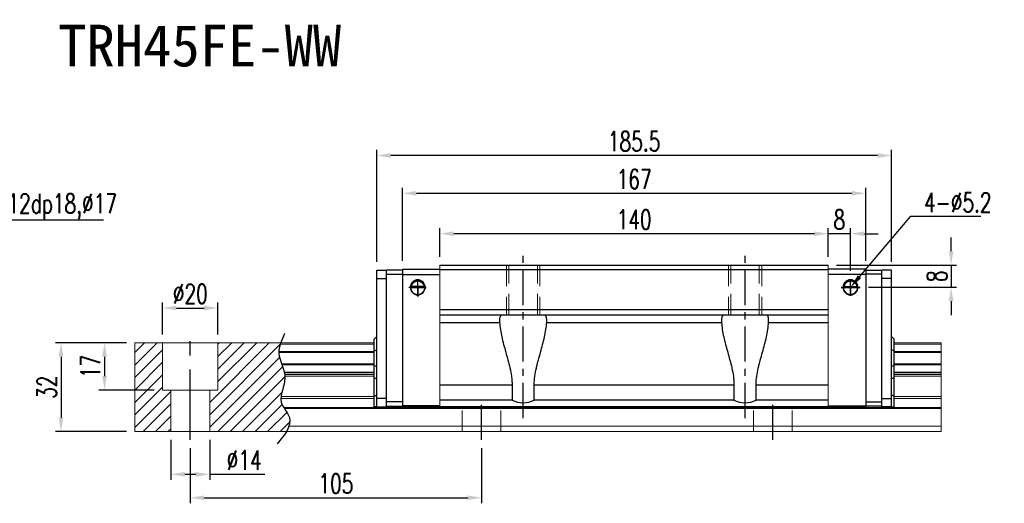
# Model space of a CAD drawing. Header units: millimetres. Extents: x 737 to 1271, y 623 to 1071.
# Tile 3 of 3: x 916 to 1271, y 623 to 797. Entities that reach past the tile are written whole.
import ezdxf
from ezdxf import colors
from ezdxf.entities.mleader import LeaderData, LeaderLine
from ezdxf.enums import TextEntityAlignment as Align
from ezdxf.math import Vec2, Vec3

# ---------------------------------------------------------------- set-up
doc = ezdxf.new("R2010")
doc.units = ezdxf.units.MM
doc.header["$LTSCALE"] = 2
doc.header["$PDSIZE"] = -1
for name, pattern in [('CENTER', [10.16, 6.35, -1.27, 1.27, -1.27]), ('DASHED', [0.75, 0.5, -0.25]), ('HIDDEN', [1.905, 1.27, -0.635])]:
    doc.linetypes.add(name, pattern=pattern)
for name, color, linetype in [('2', 7, 'Continuous'), ('CHA', 2, 'Continuous'), ('CL', 1, 'CENTER'), ('DIM', 4, 'Continuous'), ('HID', 2, 'DASHED'), ('OUT', 3, 'Continuous')]:
    doc.layers.add(name, color=color, linetype=linetype)
doc.styles.add('DIM-7', font='SIMPLEX.shx', dxfattribs={"width": 0.7, "bigfont": 'chineset.shx'})
doc.styles.add('T', font='kaiu.ttf')
doc.dimstyles.new('CNS', dxfattribs={"dimtxt": 3.5, "dimasz": 2.5, "dimexe": 1, "dimexo": 1.5, "dimgap": 0.09, "dimtad": 0, "dimdsep": 46, "dimtxsty": 'DIM-7', "dimcen": 0.09, "dimclrd": 1, "dimclre": 1, "dimclrt": 4, "dimadec": 0, "dimazin": 0, "dimtfac": 1, "dimtix": 1, "dimtmove": 2, "dimatfit": 3, "dimfxl": 1, "dimtvp": 0.971429, "dimtolj": 1, "dimarcsym": 0})

# ---------------------------------------------------------------- blocks, each defined once
blk = doc.blocks.new('*D7')
at = {"color": 7, "lineweight": -2}
for p, q in [((977.14, 642.34), (977.14, 622.52)), ((1082.14, 642.34), (1082.14, 622.52)), ((982.14, 624.52), (1077.14, 624.52))]:
    blk.add_line(p, q, dxfattribs=at)
at = {"color": 7}
for points in [[(982.14, 625.35), (982.14, 623.69), (977.14, 624.52)], [(1077.14, 625.35), (1077.14, 623.69), (1082.14, 624.52)]]:
    blk.add_solid(points, dxfattribs=at)
at = {"layer": 'DEFPOINTS', "color": 0}
for p in [(977.14, 645.34), (1082.14, 645.34), (1082.14, 624.52)]:
    blk.add_point(p, dxfattribs=at)
at = {"color": 7, "insert": (1029.64, 629.62), "char_height": 7, "attachment_point": 5, "style": 'DIM-7'}
blk.add_mtext('\\A1;105', dxfattribs=at)
blk = doc.blocks.new('*D14')
at = {"color": 7, "lineweight": -2}
for p, q in [((967.14, 683.34), (967.14, 694.89)), ((972.14, 692.89), (982.14, 692.89)), ((987.14, 683.34), (987.14, 694.89))]:
    blk.add_line(p, q, dxfattribs=at)
at = {"color": 7}
for points in [[(972.14, 693.72), (972.14, 692.05), (967.14, 692.89)], [(982.14, 693.72), (982.14, 692.05), (987.14, 692.89)]]:
    blk.add_solid(points, dxfattribs=at)
at = {"layer": 'DEFPOINTS', "color": 0}
for p in [(987.14, 692.89), (967.14, 680.34), (987.14, 680.34)]:
    blk.add_point(p, dxfattribs=at)
at = {"color": 7, "insert": (977.14, 697.99), "char_height": 7, "attachment_point": 5, "style": 'DIM-7'}
blk.add_mtext('\\A1;%%C20', dxfattribs=at)
blk = doc.blocks.new('*D15')
at = {"color": 7, "lineweight": -2}
for p, q in [((954.14, 680.34), (944.24, 680.34)), ((946.24, 675.34), (946.24, 668.34)), ((964.14, 663.34), (944.24, 663.34))]:
    blk.add_line(p, q, dxfattribs=at)
at = {"color": 7}
for points in [[(945.41, 675.34), (947.08, 675.34), (946.24, 680.34)], [(945.41, 668.34), (947.08, 668.34), (946.24, 663.34)]]:
    blk.add_solid(points, dxfattribs=at)
at = {"layer": 'DEFPOINTS', "color": 0}
for p in [(957.14, 680.34), (946.24, 663.34), (967.14, 663.34)]:
    blk.add_point(p, dxfattribs=at)
at = {"color": 7, "insert": (941.14, 671.84), "char_height": 7, "attachment_point": 5, "rotation": 90, "style": 'DIM-7'}
blk.add_mtext('\\A1;17', dxfattribs=at)
blk = doc.blocks.new('*D16')
at = {"color": 7, "lineweight": -2}
for p, q in [((954.14, 680.34), (928.55, 680.34)), ((930.55, 675.34), (930.55, 653.34)), ((954.14, 648.34), (928.55, 648.34))]:
    blk.add_line(p, q, dxfattribs=at)
at = {"color": 7}
for points in [[(929.71, 675.34), (931.38, 675.34), (930.55, 680.34)], [(929.71, 653.34), (931.38, 653.34), (930.55, 648.34)]]:
    blk.add_solid(points, dxfattribs=at)
at = {"layer": 'DEFPOINTS', "color": 0}
for p in [(957.14, 680.34), (930.55, 648.34), (957.14, 648.34)]:
    blk.add_point(p, dxfattribs=at)
at = {"color": 7, "insert": (925.45, 664.34), "char_height": 7, "attachment_point": 5, "rotation": 90, "style": 'DIM-7'}
blk.add_mtext('\\A1;32', dxfattribs=at)
blk = doc.blocks.new('*D17')
at = {"color": 7, "lineweight": -2}
for p, q in [((1207.14, 711.34), (1207.14, 721.66)), ((1215.14, 706.25), (1215.14, 721.66)), ((1202.14, 719.66), (1197.14, 719.66)), ((1215.14, 719.66), (1207.14, 719.66)), ((1220.14, 719.66), (1225.14, 719.66))]:
    blk.add_line(p, q, dxfattribs=at)
at = {"color": 7}
for points in [[(1202.14, 720.5), (1202.14, 718.83), (1207.14, 719.66)], [(1220.14, 720.5), (1220.14, 718.83), (1215.14, 719.66)]]:
    blk.add_solid(points, dxfattribs=at)
at = {"layer": 'DEFPOINTS', "color": 0}
for p in [(1207.14, 719.66), (1207.14, 708.34), (1215.14, 703.25)]:
    blk.add_point(p, dxfattribs=at)
at = {"color": 7, "insert": (1211.14, 724.76), "char_height": 7, "attachment_point": 5, "style": 'DIM-7'}
blk.add_mtext('\\A1;8', dxfattribs=at)
blk = doc.blocks.new('*D19')
at = {"color": 7, "lineweight": -2}
for p, q in [((1067.14, 711.34), (1067.14, 721.66)), ((1207.14, 711.34), (1207.14, 721.66)), ((1202.14, 719.66), (1072.14, 719.66))]:
    blk.add_line(p, q, dxfattribs=at)
at = {"color": 7}
for points in [[(1072.14, 720.5), (1072.14, 718.83), (1067.14, 719.66)], [(1202.14, 720.5), (1202.14, 718.83), (1207.14, 719.66)]]:
    blk.add_solid(points, dxfattribs=at)
at = {"layer": 'DEFPOINTS', "color": 0}
for p in [(1067.14, 719.66), (1067.14, 708.34), (1207.14, 708.34)]:
    blk.add_point(p, dxfattribs=at)
at = {"color": 7, "insert": (1137.14, 724.76), "char_height": 7, "attachment_point": 5, "style": 'DIM-7'}
blk.add_mtext('\\A1;140', dxfattribs=at)
blk = doc.blocks.new('*D6')
at = {"color": 7, "lineweight": -2}
for p, q in [((1044.39, 709.49), (1044.39, 749.83)), ((1229.89, 709.49), (1229.89, 749.83)), ((1224.89, 747.83), (1049.39, 747.83))]:
    blk.add_line(p, q, dxfattribs=at)
at = {"color": 7}
for points in [[(1049.39, 748.67), (1049.39, 747), (1044.39, 747.83)], [(1224.89, 748.67), (1224.89, 747), (1229.89, 747.83)]]:
    blk.add_solid(points, dxfattribs=at)
at = {"layer": 'DEFPOINTS', "color": 0}
for p in [(1044.39, 747.83), (1044.39, 706.49), (1229.89, 706.49)]:
    blk.add_point(p, dxfattribs=at)
at = {"color": 7, "insert": (1137.14, 752.93), "char_height": 7, "attachment_point": 5, "style": 'DIM-7'}
blk.add_mtext('\\A1;185.5', dxfattribs=at)
blk = doc.blocks.new('*D20')
at = {"color": 7, "lineweight": -2}
for p, q in [((1251.41, 713.34), (1251.41, 718.34)), ((1210.14, 708.34), (1253.41, 708.34)), ((1251.41, 708.34), (1251.41, 700.34)), ((1221.64, 700.34), (1253.41, 700.34)), ((1251.41, 695.34), (1251.41, 690.34))]:
    blk.add_line(p, q, dxfattribs=at)
at = {"color": 7}
for points in [[(1250.58, 713.34), (1252.24, 713.34), (1251.41, 708.34)], [(1250.58, 695.34), (1252.24, 695.34), (1251.41, 700.34)]]:
    blk.add_solid(points, dxfattribs=at)
at = {"layer": 'DEFPOINTS', "color": 0}
for p in [(1207.14, 708.34), (1218.64, 700.34), (1251.41, 700.34)]:
    blk.add_point(p, dxfattribs=at)
at = {"color": 7, "insert": (1246.31, 704.34), "char_height": 7, "attachment_point": 5, "rotation": 90, "style": 'DIM-7'}
blk.add_mtext('\\A1;8', dxfattribs=at)
blk = doc.blocks.new('*D22')
at = {"layer": 'DEFPOINTS', "color": 0}
for p in [(1220.64, 734.23), (1053.64, 706.84), (1220.64, 706.84)]:
    blk.add_point(p, dxfattribs=at)
at = {"layer": 'DIM', "color": 7, "lineweight": -2}
for p, q in [((1053.64, 709.84), (1053.64, 736.23)), ((1220.64, 709.84), (1220.64, 736.23)), ((1058.64, 734.23), (1215.64, 734.23))]:
    blk.add_line(p, q, dxfattribs=at)
at = {"layer": 'DIM', "color": 7}
for points in [[(1058.64, 735.06), (1058.64, 733.39), (1053.64, 734.23)], [(1215.64, 735.06), (1215.64, 733.39), (1220.64, 734.23)]]:
    blk.add_solid(points, dxfattribs=at)
at = {"layer": 'DIM', "color": 7, "insert": (1137.14, 739.33), "char_height": 7, "attachment_point": 5, "style": 'DIM-7'}
blk.add_mtext('\\A1;167', dxfattribs=at)
blk = doc.blocks.new('*D31')
at = {"color": 7, "lineweight": -2}
for p, q in [((970.14, 645.34), (970.14, 630.96)), ((984.14, 645.34), (984.14, 630.96)), ((975.14, 632.96), (979.14, 632.96)), ((984.14, 632.96), (1004.01, 632.96))]:
    blk.add_line(p, q, dxfattribs=at)
at = {"color": 7}
for points in [[(975.14, 633.8), (975.14, 632.13), (970.14, 632.96)], [(979.14, 633.8), (979.14, 632.13), (984.14, 632.96)]]:
    blk.add_solid(points, dxfattribs=at)
at = {"layer": 'DEFPOINTS', "color": 0}
for p in [(970.14, 648.34), (984.14, 648.34), (984.14, 632.96)]:
    blk.add_point(p, dxfattribs=at)
at = {"color": 7, "insert": (996.57, 638.06), "char_height": 7, "attachment_point": 5, "style": 'DIM-7'}
blk.add_mtext('\\A1;%%C14', dxfattribs=at)

msp = doc.modelspace()

# ---------------------------------------------------------------- hatches: boundary and pattern name
at = {"layer": 'DIM'}
h = msp.add_hatch(dxfattribs=at)
h.set_pattern_fill('ANSI31', style=0)
h.set_pattern_definition([(45, (653.1927, 507.5548), (-2.245064, 2.245064), [])])
edge = h.paths.add_edge_path()
edge.add_spline(control_points=[(1010.042, 672.767), (1009.578, 674.068), (1009.117, 675.444), (1009.073, 676.822), (1009.072, 676.907)], knot_values=[7.0410379, 7.0410379, 7.0410379, 7.0410379, 11.0834181, 11.3490412, 11.3490412, 11.3490412, 11.3490412], degree=3, periodic=0)
edge.add_spline(control_points=[(1009.072, 676.907), (1009.07, 677.005), (1009.071, 677.103), (1009.074, 677.201)], knot_values=[6.7346274, 6.7346274, 6.7346274, 6.7346274, 7.0410379, 7.0410379, 7.0410379, 7.0410379], degree=3, periodic=0)
edge.add_spline(control_points=[(1009.074, 677.201), (1009.098, 678.104), (1009.288, 679.008), (1009.575, 679.912)], knot_values=[3.908874, 3.908874, 3.908874, 3.908874, 6.7346274, 6.7346274, 6.7346274, 6.7346274], degree=3, periodic=0)
edge.add_spline(control_points=[(1009.575, 679.912), (1009.62, 680.054), (1009.667, 680.195), (1009.716, 680.337)], knot_values=[3.466366, 3.466366, 3.466366, 3.466366, 3.908874, 3.908874, 3.908874, 3.908874], degree=3, periodic=0)
edge.add_line((1009.713, 680.337), (987.141, 680.337))
edge.add_line((987.141, 680.337), (987.141, 663.337))
edge.add_line((987.141, 663.337), (984.141, 663.337))
edge.add_line((984.141, 663.337), (984.141, 648.337))
edge.add_line((984.141, 648.337), (1011.783, 648.337))
edge.add_spline(control_points=[(1011.783, 648.337), (1012.188, 649.007), (1012.519, 649.674), (1012.744, 650.337)], knot_values=[35.0876755, 35.0876755, 35.0876755, 35.0876755, 37.2888756, 37.2888756, 37.2888756, 37.2888756], degree=3, periodic=0)
edge.add_spline(control_points=[(1012.744, 650.337), (1013.103, 651.39), (1013.284, 653.514), (1011.784, 655.562), (1011.104, 656.63)], knot_values=[27.949439, 27.949439, 27.949439, 27.949439, 31.4503537, 35.0876755, 35.0876755, 35.0876755, 35.0876755], degree=3, periodic=0)
edge.add_spline(control_points=[(1011.104, 656.63), (1011.029, 656.747), (1010.955, 656.865), (1010.883, 656.983)], knot_values=[27.5490533, 27.5490533, 27.5490533, 27.5490533, 27.949439, 27.949439, 27.949439, 27.949439], degree=3, periodic=0)
edge.add_spline(control_points=[(1010.883, 656.983), (1010.481, 657.641), (1009.918, 658.721), (1009.805, 659.855), (1009.809, 660.294)], knot_values=[23.9494384, 23.9494384, 23.9494384, 23.9494384, 26.1777675, 27.5490533, 27.5490533, 27.5490533, 27.5490533], degree=3, periodic=0)
edge.add_spline(control_points=[(1009.809, 660.294), (1009.812, 660.528), (1009.828, 660.764), (1009.855, 661.001)], knot_values=[23.2175338, 23.2175338, 23.2175338, 23.2175338, 23.9494384, 23.9494384, 23.9494384, 23.9494384], degree=3, periodic=0)
edge.add_spline(control_points=[(1009.855, 661.001), (1010.098, 663.142), (1011.343, 665.637), (1011.268, 668.053), (1011.251, 668.275)], knot_values=[15.9420699, 15.9420699, 15.9420699, 15.9420699, 22.5462419, 23.2175338, 23.2175338, 23.2175338, 23.2175338], degree=3, periodic=0)
edge.add_spline(control_points=[(1011.251, 668.275), (1011.233, 668.512), (1011.205, 668.747), (1011.167, 668.982)], knot_values=[15.228195, 15.228195, 15.228195, 15.228195, 15.9420699, 15.9420699, 15.9420699, 15.9420699], degree=3, periodic=0)
edge.add_spline(control_points=[(1011.167, 668.982), (1011.14, 669.15), (1011.109, 669.317), (1011.073, 669.483)], knot_values=[14.7203513, 14.7203513, 14.7203513, 14.7203513, 15.228195, 15.228195, 15.228195, 15.228195], degree=3, periodic=0)
edge.add_spline(control_points=[(1011.073, 669.483), (1011.053, 669.576), (1011.033, 669.669), (1011.01, 669.761)], knot_values=[14.4372251, 14.4372251, 14.4372251, 14.4372251, 14.7203513, 14.7203513, 14.7203513, 14.7203513], degree=3, periodic=0)
edge.add_spline(control_points=[(1011.01, 669.761), (1010.793, 670.673), (1010.469, 671.575), (1010.147, 672.473)], knot_values=[11.6531458, 11.6531458, 11.6531458, 11.6531458, 14.4372251, 14.4372251, 14.4372251, 14.4372251], degree=3, periodic=0)
edge.add_spline(control_points=[(1010.147, 672.473), (1010.112, 672.571), (1010.077, 672.669), (1010.042, 672.767)], knot_values=[11.3490412, 11.3490412, 11.3490412, 11.3490412, 11.6531458, 11.6531458, 11.6531458, 11.6531458], degree=3, periodic=0)
edge.add_line((1010.042, 672.767), (1010.042, 672.767))
h.paths.add_polyline_path([(967.141, 680.337), (957.141, 680.337), (957.141, 648.337), (970.141, 648.337), (970.141, 663.337), (967.141, 663.337)])

# ---------------------------------------------------------------- linework, layer by layer
at = {"layer": '2', "color": 7, "linetype": 'Continuous'}
for p, q in [((1044.391, 706.487), (1047.891, 706.487)), ((1044.391, 703.487), (1044.391, 706.487)), ((1053.641, 706.537), (1047.891, 706.537)), ((1047.891, 657.237), (1047.891, 706.537)), ((1053.641, 706.837), (1053.641, 704.937)), ((1053.641, 706.837), (1067.141, 706.837)), ((1220.641, 706.837), (1207.141, 706.837)), ((1220.641, 706.837), (1220.641, 704.937)), ((1220.641, 706.537), (1226.391, 706.537)), ((1226.391, 657.237), (1226.391, 706.537)), ((1229.891, 706.487), (1226.391, 706.487)), ((1229.891, 703.487), (1229.891, 706.487)), ((1044.391, 660.237), (1044.391, 703.487)), ((1044.391, 703.487), (1047.891, 703.487)), ((1047.891, 705.037), (1053.641, 705.037)), ((1053.641, 704.937), (1067.141, 704.937)), ((1053.641, 704.937), (1053.641, 657.637)), ((1220.641, 704.937), (1207.141, 704.937)), ((1226.391, 705.037), (1220.641, 705.037)), ((1220.641, 704.937), (1220.641, 657.637)), ((1229.891, 703.487), (1226.391, 703.487)), ((1229.891, 660.237), (1229.891, 703.487)), ((1056.541, 700.337), (1061.741, 700.337)), ((1061.45, 700.612), (1056.832, 700.612)), ((1061.421, 700.637), (1056.861, 700.637)), ((1217.741, 700.337), (1212.541, 700.337)), ((1212.832, 700.612), (1217.45, 700.612)), ((1212.861, 700.637), (1217.421, 700.637)), ((1043.391, 681.637), (1044.391, 682.637)), ((1043.391, 677.489), (1043.391, 681.637)), ((1230.891, 681.637), (1229.891, 682.637)), ((1230.891, 677.489), (1230.891, 681.637)), ((1043.391, 677.489), (1044.391, 677.853)), ((1043.391, 672.184), (1043.391, 677.489)), ((1230.891, 677.489), (1229.891, 677.853)), ((1230.891, 672.184), (1230.891, 677.489)), ((1043.391, 672.184), (1044.391, 671.82)), ((1043.391, 667.715), (1043.391, 672.184)), ((1230.891, 672.184), (1229.891, 671.82)), ((1230.891, 667.715), (1230.891, 672.184)), ((1043.391, 661.125), (1043.391, 667.715)), ((1043.391, 667.715), (1044.391, 667.351)), ((1230.891, 667.715), (1229.891, 667.351)), ((1230.891, 661.125), (1230.891, 667.715)), ((1043.391, 661.125), (1044.391, 661.539)), ((1043.391, 657.237), (1043.391, 661.125)), ((1047.891, 660.237), (1044.391, 660.237)), ((1044.391, 657.237), (1044.391, 660.237)), ((1226.391, 660.237), (1229.891, 660.237)), ((1230.891, 661.125), (1229.891, 661.539)), ((1229.891, 657.237), (1229.891, 660.237)), ((1230.891, 657.237), (1230.891, 661.125)), ((1044.391, 657.237), (1043.391, 657.237)), ((1044.391, 657.237), (1047.891, 657.237)), ((1053.641, 659.037), (1047.891, 659.037)), ((1047.891, 657.537), (1053.641, 657.537)), ((1053.641, 657.237), (1053.641, 657.637)), ((1067.141, 657.637), (1053.641, 657.637)), ((1053.641, 657.237), (1067.141, 657.237)), ((1207.141, 657.637), (1220.641, 657.637)), ((1220.641, 657.237), (1207.141, 657.237)), ((1220.641, 659.037), (1226.391, 659.037)), ((1220.641, 657.237), (1220.641, 657.637)), ((1226.391, 657.537), (1220.641, 657.537)), ((1229.891, 657.237), (1226.391, 657.237)), ((1229.891, 657.237), (1230.891, 657.237))]:
    msp.add_line(p, q, dxfattribs=at)
for centre, radius, start, end in [((1059.141, 700.337), 2.7, 90, 270), ((1059.141, 700.337), 2.6, 90, 270), ((1059.141, 700.337), 2.7, 270, 90), ((1059.141, 700.337), 2.6, 270, 90), ((1215.141, 700.337), 2.7, 90, 270), ((1215.141, 700.337), 2.6, 90, 270), ((1215.141, 700.337), 2.7, 270, 90), ((1215.141, 700.337), 2.6, 270, 90)]:
    msp.add_arc(centre, radius, start, end, dxfattribs=at)
at = {"layer": '2', "color": 7, "linetype": 'Continuous', "extrusion": (0, 0, -1)}
for centre, start, end in [((-1059.141, 700.337), 7.49472, 90), ((-1059.141, 700.337), 90, 172.50528), ((-1215.141, 700.337), 7.49472, 90), ((-1215.141, 700.337), 90, 172.50528)]:
    msp.add_arc(centre, 2.3, start, end, dxfattribs=at)
at = {"layer": '2', "color": 7, "linetype": 'Continuous'}
for points, knots in [([(1056.832, 700.612), (1056.859, 700.844), (1056.921, 701.071), (1057.093, 701.477), (1057.204, 701.661), (1057.52, 702.062), (1057.748, 702.257), (1058.167, 702.502), (1058.349, 702.58), (1058.662, 702.667), (1058.784, 702.691), (1058.986, 702.712), (1059.064, 702.717), (1059.141, 702.717)], [0, 0, 0, 0, 0.187135, 0.187135, 0.3722972, 0.3722972, 0.651232, 0.651232, 0.8354912, 0.8354912, 0.9393137, 0.9393137, 1, 1, 1, 1]), ([(1059.141, 702.717), (1059.267, 702.717), (1059.394, 702.705), (1059.69, 702.655), (1059.853, 702.605), (1060.292, 702.422), (1060.548, 702.25), (1060.94, 701.856), (1061.092, 701.649), (1061.303, 701.229), (1061.377, 701.022), (1061.432, 700.741), (1061.442, 700.677), (1061.45, 700.612)], [0, 0, 0, 0, 0.0998047, 0.0998047, 0.2515472, 0.2515472, 0.5439534, 0.5439534, 0.769985, 0.769985, 0.9482846, 0.9482846, 1, 1, 1, 1]), ([(1215.141, 702.717), (1215.015, 702.717), (1214.888, 702.705), (1214.592, 702.655), (1214.429, 702.605), (1213.99, 702.422), (1213.734, 702.25), (1213.342, 701.856), (1213.19, 701.649), (1212.979, 701.229), (1212.905, 701.022), (1212.85, 700.741), (1212.84, 700.677), (1212.832, 700.612)], [0, 0, 0, 0, 0.0998047, 0.0998047, 0.2515472, 0.2515472, 0.5439534, 0.5439534, 0.769985, 0.769985, 0.9482846, 0.9482846, 1, 1, 1, 1]), ([(1217.45, 700.612), (1217.423, 700.844), (1217.361, 701.071), (1217.189, 701.477), (1217.078, 701.661), (1216.762, 702.062), (1216.534, 702.257), (1216.115, 702.502), (1215.933, 702.58), (1215.62, 702.667), (1215.498, 702.691), (1215.296, 702.712), (1215.218, 702.717), (1215.141, 702.717)], [0, 0, 0, 0, 0.187135, 0.187135, 0.3722972, 0.3722972, 0.651232, 0.651232, 0.8354912, 0.8354912, 0.9393137, 0.9393137, 1, 1, 1, 1])]:
    msp.add_open_spline(points, degree=3, knots=knots, dxfattribs=at)
for points in [[(1056.861, 700.637), (1056.851, 700.628), (1056.842, 700.62), (1056.832, 700.612)], [(1061.45, 700.612), (1061.44, 700.62), (1061.431, 700.628), (1061.421, 700.637)], [(1212.832, 700.612), (1212.842, 700.62), (1212.851, 700.628), (1212.861, 700.637)], [(1217.421, 700.637), (1217.431, 700.628), (1217.44, 700.62), (1217.45, 700.612)]]:
    msp.add_open_spline(points, degree=3, dxfattribs=at)
at = {"layer": 'CL', "color": 7}
for p, q in [((1097.141, 653.237), (1097.141, 712.337)), ((1177.141, 653.237), (1177.141, 712.337)), ((1082.141, 645.337), (1082.141, 660.487)), ((1187.141, 645.337), (1187.141, 660.237))]:
    msp.add_line(p, q, dxfattribs=at)
at = {"layer": 'CL', "color": 7, "ltscale": 2}
msp.add_line((977.141, 645.337), (977.141, 683.337), dxfattribs=at)
at = {"layer": 'DIM', "color": 7}
for p, q in [((1059.141, 697.077), (1059.141, 703.306)), ((1215.141, 697.32), (1215.141, 703.253)), ((1062.152, 700.337), (1055.94, 700.337)), ((1059.141, 700.337), (1062.152, 700.337)), ((1059.141, 700.337), (1059.141, 697.077)), ((1218.642, 700.337), (1211.811, 700.337)), ((1211.811, 700.337), (1215.141, 700.337)), ((1215.141, 700.337), (1218.642, 700.337)), ((1215.141, 700.337), (1215.141, 697.32))]:
    msp.add_line(p, q, dxfattribs=at)
msp.add_open_spline([(1011.131, 683.665), (1010.047, 681.326), (1007.581, 676.009), (1013.295, 667.927), (1007.866, 659.525), (1015.413, 652.33), (1011.157, 647.187), (1008.496, 643.972)], degree=3, knots=[0, 0, 0, 0, 7.306661, 16.6133617, 25.3207242, 31.5867608, 42.0326146, 42.0326146, 42.0326146, 42.0326146], dxfattribs=at)
at = {"layer": 'HID', "color": 7, "linetype": 'HIDDEN', "lineweight": 0, "ltscale": 3}
for p, q in [((1091.141, 708.337), (1091.141, 690.337)), ((1092.016, 690.337), (1092.016, 708.337)), ((1102.266, 690.337), (1102.266, 708.337)), ((1103.141, 708.337), (1103.141, 690.337)), ((1171.141, 708.337), (1171.141, 690.337)), ((1172.016, 690.337), (1172.016, 708.337)), ((1182.266, 690.337), (1182.266, 708.337)), ((1183.141, 708.337), (1183.141, 690.337)), ((1075.141, 648.337), (1075.141, 657.237)), ((1089.141, 648.337), (1089.141, 657.237)), ((1180.141, 648.337), (1180.141, 657.237)), ((1194.141, 648.337), (1194.141, 657.237))]:
    msp.add_line(p, q, dxfattribs=at)
at = {"layer": 'OUT', "color": 7, "linetype": 'Continuous', "lineweight": 15}
for p, q in [((1067.141, 708.337), (1067.141, 657.237)), ((1207.141, 708.337), (1207.141, 657.237)), ((957.141, 680.337), (1043.391, 680.337)), ((957.141, 648.337), (957.141, 680.337)), ((967.141, 663.337), (967.141, 680.337)), ((987.141, 663.337), (987.141, 680.337)), ((1009.575, 679.912), (1043.391, 679.912)), ((1230.891, 680.337), (1247.767, 680.337)), ((1230.891, 679.912), (1247.767, 679.912)), ((1247.767, 679.912), (1247.767, 680.337)), ((1247.767, 677.201), (1247.767, 679.912)), ((1009.072, 676.907), (1043.391, 676.907)), ((1009.074, 677.201), (1043.391, 677.201)), ((1230.891, 677.201), (1247.767, 677.201)), ((1230.891, 676.907), (1247.767, 676.907)), ((1247.767, 676.907), (1247.767, 677.2)), ((1247.767, 672.767), (1247.767, 676.907)), ((1010.042, 672.767), (1043.391, 672.767)), ((1010.147, 672.473), (1043.391, 672.473)), ((1230.891, 672.767), (1247.767, 672.767)), ((1230.891, 672.473), (1247.767, 672.473)), ((1247.767, 672.473), (1247.767, 672.767)), ((1247.767, 669.761), (1247.767, 672.473)), ((1011.01, 669.761), (1043.391, 669.761)), ((1011.073, 669.483), (1043.391, 669.483)), ((1011.167, 668.982), (1043.391, 668.982)), ((1011.251, 668.275), (1043.391, 668.275)), ((1230.891, 669.761), (1247.767, 669.761)), ((1230.891, 669.483), (1247.767, 669.483)), ((1230.891, 668.982), (1247.767, 668.982)), ((1230.891, 668.275), (1247.767, 668.275)), ((1247.767, 669.483), (1247.767, 669.761)), ((1247.767, 668.982), (1247.767, 669.483)), ((1247.767, 668.275), (1247.767, 668.982)), ((1247.767, 661.001), (1247.767, 668.275)), ((967.141, 663.337), (987.141, 663.337)), ((970.141, 648.337), (970.141, 663.337)), ((984.141, 648.337), (984.141, 663.337)), ((1009.809, 660.294), (1043.391, 660.294)), ((1009.855, 661.001), (1043.391, 661.001)), ((1230.891, 661.001), (1247.767, 661.001)), ((1230.891, 660.294), (1247.767, 660.294)), ((1247.767, 660.294), (1247.767, 661.001)), ((1247.767, 656.983), (1247.767, 660.294)), ((1010.883, 656.983), (1247.767, 656.983)), ((1011.104, 656.63), (1247.767, 656.63)), ((1247.767, 656.63), (1247.767, 656.983)), ((1247.767, 650.337), (1247.767, 656.63)), ((1012.744, 650.337), (1247.767, 650.337)), ((1247.767, 648.337), (1247.767, 650.337)), ((957.141, 648.337), (1247.767, 648.337))]:
    msp.add_line(p, q, dxfattribs=at)
at = {"layer": 'OUT', "color": 7}
for p, q in [((1067.141, 708.337), (1207.141, 708.337)), ((1207.141, 706.587), (1067.141, 706.587)), ((1207.141, 692.237), (1067.141, 692.237)), ((1207.141, 690.337), (1067.141, 690.337)), ((1067.141, 687.707), (1088.662, 687.707)), ((1105.62, 687.707), (1168.662, 687.707)), ((1185.62, 687.707), (1207.141, 687.707)), ((1067.141, 665.237), (1093.141, 665.237)), ((1093.141, 665.237), (1093.141, 659.737)), ((1101.141, 659.737), (1101.141, 665.237)), ((1101.141, 665.237), (1173.141, 665.237)), ((1173.141, 665.237), (1173.141, 659.737)), ((1181.141, 659.737), (1181.141, 665.237)), ((1181.141, 665.237), (1207.141, 665.237)), ((1093.141, 659.737), (1067.141, 659.737)), ((1207.141, 657.237), (1067.141, 657.237)), ((1173.141, 659.737), (1101.141, 659.737)), ((1207.141, 659.737), (1181.141, 659.737))]:
    msp.add_line(p, q, dxfattribs=at)
for centre in [(1097.141, 667.237), (1177.141, 667.237)]:
    msp.add_arc(centre, 8.5, 241.92751, 298.07249, dxfattribs=at)
for points, knots in [([(1089.852, 690.337), (1089.722, 690.337), (1089.6, 690.325), (1089.381, 690.274), (1089.283, 690.236), (1089.109, 690.13), (1089.033, 690.063), (1088.902, 689.897), (1088.847, 689.797), (1088.759, 689.572), (1088.726, 689.446), (1088.676, 689.165), (1088.66, 689.009), (1088.633, 688.506), (1088.642, 688.128), (1088.662, 687.707)], [0, 0, 0, 0, 0.125, 0.125, 0.25, 0.25, 0.375, 0.375, 0.5, 0.5, 0.625, 0.625, 0.75, 0.75, 1, 1, 1, 1]), ([(1105.62, 687.707), (1105.64, 688.124), (1105.65, 688.502), (1105.613, 689.176), (1105.568, 689.456), (1105.437, 689.794), (1105.382, 689.894), (1105.251, 690.061), (1105.175, 690.128), (1104.913, 690.288), (1104.69, 690.337), (1104.431, 690.337)], [0, 0, 0, 0, 0.25, 0.25, 0.5, 0.5, 0.625, 0.625, 0.75, 0.75, 1, 1, 1, 1]), ([(1169.852, 690.337), (1169.722, 690.337), (1169.6, 690.325), (1169.381, 690.274), (1169.283, 690.236), (1169.109, 690.13), (1169.033, 690.063), (1168.902, 689.897), (1168.847, 689.797), (1168.759, 689.572), (1168.726, 689.446), (1168.676, 689.165), (1168.66, 689.009), (1168.633, 688.506), (1168.642, 688.128), (1168.662, 687.707)], [0, 0, 0, 0, 0.125, 0.125, 0.25, 0.25, 0.375, 0.375, 0.5, 0.5, 0.625, 0.625, 0.75, 0.75, 1, 1, 1, 1]), ([(1185.62, 687.707), (1185.64, 688.124), (1185.65, 688.502), (1185.613, 689.176), (1185.568, 689.456), (1185.437, 689.794), (1185.382, 689.894), (1185.251, 690.061), (1185.175, 690.128), (1184.913, 690.288), (1184.69, 690.337), (1184.431, 690.337)], [0, 0, 0, 0, 0.25, 0.25, 0.5, 0.5, 0.625, 0.625, 0.75, 0.75, 1, 1, 1, 1]), ([(1088.662, 687.707), (1088.702, 686.861), (1088.797, 686.003), (1089.065, 684.263), (1089.237, 683.381), (1089.636, 681.588), (1089.864, 680.676), (1090.351, 678.834), (1090.609, 677.908), (1091.133, 676.043), (1091.399, 675.103), (1091.913, 673.205), (1092.161, 672.247), (1092.6, 670.302), (1092.791, 669.315), (1092.995, 667.804), (1093.049, 667.294), (1093.122, 666.267), (1093.141, 665.752), (1093.141, 665.237)], [0, 0, 0, 0, 0.125, 0.125, 0.25, 0.25, 0.375, 0.375, 0.5, 0.5, 0.625, 0.625, 0.75, 0.75, 0.875, 0.875, 0.9375, 0.9375, 1, 1, 1, 1]), ([(1101.141, 665.237), (1101.141, 666.262), (1101.217, 667.274), (1101.484, 669.274), (1101.674, 670.263), (1102.005, 671.735), (1102.124, 672.225), (1102.37, 673.195), (1102.497, 673.677), (1102.885, 675.109), (1103.151, 676.051), (1103.936, 678.841), (1104.438, 680.659), (1105.037, 683.343), (1105.212, 684.231), (1105.484, 685.995), (1105.58, 686.859), (1105.62, 687.707)], [0, 0, 0, 0, 0.125, 0.125, 0.25, 0.25, 0.3125, 0.3125, 0.375, 0.375, 0.5, 0.5, 0.75, 0.75, 0.875, 0.875, 1, 1, 1, 1]), ([(1168.662, 687.707), (1168.702, 686.861), (1168.797, 686.003), (1169.065, 684.263), (1169.237, 683.381), (1169.636, 681.588), (1169.864, 680.676), (1170.351, 678.834), (1170.609, 677.908), (1171.133, 676.043), (1171.399, 675.103), (1171.913, 673.205), (1172.161, 672.247), (1172.6, 670.302), (1172.791, 669.315), (1172.995, 667.804), (1173.049, 667.294), (1173.122, 666.267), (1173.141, 665.752), (1173.141, 665.237)], [0, 0, 0, 0, 0.125, 0.125, 0.25, 0.25, 0.375, 0.375, 0.5, 0.5, 0.625, 0.625, 0.75, 0.75, 0.875, 0.875, 0.9375, 0.9375, 1, 1, 1, 1]), ([(1181.141, 665.237), (1181.141, 666.262), (1181.217, 667.274), (1181.484, 669.274), (1181.674, 670.263), (1182.005, 671.735), (1182.124, 672.225), (1182.37, 673.195), (1182.497, 673.677), (1182.885, 675.109), (1183.151, 676.051), (1183.936, 678.841), (1184.438, 680.659), (1185.037, 683.343), (1185.212, 684.231), (1185.484, 685.995), (1185.58, 686.859), (1185.62, 687.707)], [0, 0, 0, 0, 0.125, 0.125, 0.25, 0.25, 0.3125, 0.3125, 0.375, 0.375, 0.5, 0.5, 0.75, 0.75, 0.875, 0.875, 1, 1, 1, 1])]:
    msp.add_open_spline(points, degree=3, knots=knots, dxfattribs=at)

# ---------------------------------------------------------------- texts
at = {"layer": 'CHA', "color": 7, "style": 'T'}
msp.add_text('TRH45FE-WW', height=15, dxfattribs=at).set_placement((980.558, 787.329), align=Align.MIDDLE)

# ---------------------------------------------------------------- dimensions: what is measured, and where the dimension line sits
at = {"color": 7}
for base, p1, p2, picture, middle in [((1044.391, 747.834), (1229.891, 706.487), (1044.391, 706.487), '*D6', (1137.141, 752.934)), ((1067.141, 719.663), (1207.141, 708.337), (1067.141, 708.337), '*D19', (1137.141, 724.763)), ((1207.141, 719.663), (1215.141, 703.253), (1207.141, 708.337), '*D17', (1211.141, 724.763)), ((1082.141, 624.522), (977.141, 645.337), (1082.141, 645.337), '*D7', (1029.641, 629.622))]:
    dim = msp.add_linear_dim(base=base, p1=p1, p2=p2, dimstyle='CNS', override={"dimscale": 2, "dimgap": 0.8, "dimtad": 1, "dimclrd": 7, "dimclre": 7, "dimclrt": 7, "dimtmove": 1}, dxfattribs=at)
    dim.commit()
    dim.dimension.update_dxf_attribs({"geometry": picture, "text_midpoint": middle})
for base, p1, p2, picture, middle in [((1251.41, 700.337), (1207.141, 708.337), (1218.642, 700.337), '*D20', (1246.31, 704.337)), ((930.548, 648.337), (957.141, 680.337), (957.141, 648.337), '*D16', (925.448, 664.337)), ((946.243, 663.337), (957.141, 680.337), (967.141, 663.337), '*D15', (941.143, 671.837))]:
    dim = msp.add_linear_dim(base=base, p1=p1, p2=p2, angle=90, dimstyle='CNS', override={"dimscale": 2, "dimgap": 0.8, "dimtad": 1, "dimclrd": 7, "dimclre": 7, "dimclrt": 7, "dimtmove": 1}, dxfattribs=at)
    dim.commit()
    dim.dimension.update_dxf_attribs({"geometry": picture, "text_midpoint": middle})
dim = msp.add_linear_dim(base=(987.141, 692.887), p1=(967.141, 680.337), p2=(987.141, 680.337), text='%%C<>', dimstyle='CNS', override={"dimscale": 2, "dimgap": 0.8, "dimtad": 1, "dimclrd": 7, "dimclre": 7, "dimclrt": 7, "dimtmove": 1}, dxfattribs=at)
dim.commit()
dim.dimension.update_dxf_attribs({"geometry": '*D14', "text_midpoint": (977.141, 697.987)})
dim = msp.add_linear_dim(base=(984.141, 632.963), p1=(970.141, 648.337), p2=(984.141, 648.337), angle=180, text='%%C<>', dimstyle='CNS', override={"dimscale": 2, "dimgap": 0.8, "dimtad": 1, "dimclrd": 7, "dimclre": 7, "dimclrt": 7, "dimtmove": 0}, dxfattribs=at)
dim.commit()
dim.dimension.update_dxf_attribs({"geometry": '*D31', "text_midpoint": (996.574, 632.963), "dimtype": 160})
at = {"layer": 'DIM', "color": 7}
dim = msp.add_linear_dim(base=(1220.641, 734.227), p1=(1053.641, 706.837), p2=(1220.641, 706.837), dimstyle='CNS', override={"dimscale": 2, "dimgap": 0.8, "dimtad": 1, "dimclrd": 7, "dimclre": 7, "dimclrt": 7, "dimtmove": 1}, dxfattribs=at)
dim.commit()
dim.dimension.update_dxf_attribs({"geometry": '*D22', "text_midpoint": (1137.141, 739.327)})

# ---------------------------------------------------------------- leaders
at = {"color": 7}
ml = msp.add_multileader_mtext('Standard', dxfattribs=at)
ml.set_content('{\\C7;4-%%C5.2}', color=4, style='DIM-7')
ml.set_leader_properties(color=7)
ml.build(insert=Vec2(0, 0))
ml.multileader.update_dxf_attribs({"text_left_attachment_type": 6, "text_right_attachment_type": 6, "dogleg_length": 0.36, "arrow_head_size": 5, "scale": 2})
ctx = ml.context
ctx.base_point, ctx.scale, ctx.char_height, ctx.arrow_head_size, ctx.landing_gap_size, ctx.plane_origin = Vec3(1237.63, 726.032), 2, 7, 5, 4, Vec3(1198.141, 700.337)
ctx.left_attachment, ctx.right_attachment = 6, 6
notes = []
notes.append((ctx, [(0, (1, 1, 0), (1236.91, 726.032), (1, 0), 0.72, [(0, [(1215.141, 700.337)], 0, [])])]))
ctx.mtext.insert, ctx.mtext.flow_direction = Vec3(1241.63, 734.432), 5
ml = msp.add_multileader_mtext('Standard', dxfattribs=at)
ml.set_content('{\\C7;4-M12dp18,%%C17}', color=4, style='DIM-7')
ml.set_leader_properties(color=7)
ml.build(insert=Vec2(0, 0))
ml.multileader.update_dxf_attribs({"text_left_attachment_type": 6, "text_right_attachment_type": 6, "dogleg_length": 0.36, "arrow_head_size": 5, "scale": 2})
ctx = ml.context
ctx.base_point, ctx.scale, ctx.char_height, ctx.arrow_head_size, ctx.landing_gap_size, ctx.plane_origin = Vec3(892.534, 724.703), 2, 7, 5, 4, Vec3(878.714, 708.337)
ctx.left_attachment, ctx.right_attachment = 6, 6
notes.append((ctx, [(0, (1, 1, 0), (891.814, 724.703), (1, 0), 0.72, [(0, [(878.714, 708.337)], 0, [])])]))
ctx.mtext.insert, ctx.mtext.flow_direction = Vec3(896.534, 734.036), 5
for ctx, leaders in notes:
    for number, flags, end, landing, length, lines in leaders:
        leader = LeaderData()
        leader.index, (leader.has_last_leader_line, leader.has_dogleg_vector, leader.attachment_direction) = number, flags
        leader.last_leader_point, leader.dogleg_vector, leader.dogleg_length = Vec3(end), Vec3(landing), length
        for number, points, colour, breaks in lines:
            line = LeaderLine()
            line.index, line.vertices, line.color, line.breaks = number, Vec3.list(points), colors.encode_raw_color(colour), breaks
            leader.lines.append(line)
        ctx.leaders.append(leader)

doc.saveas('drawing.dxf')
